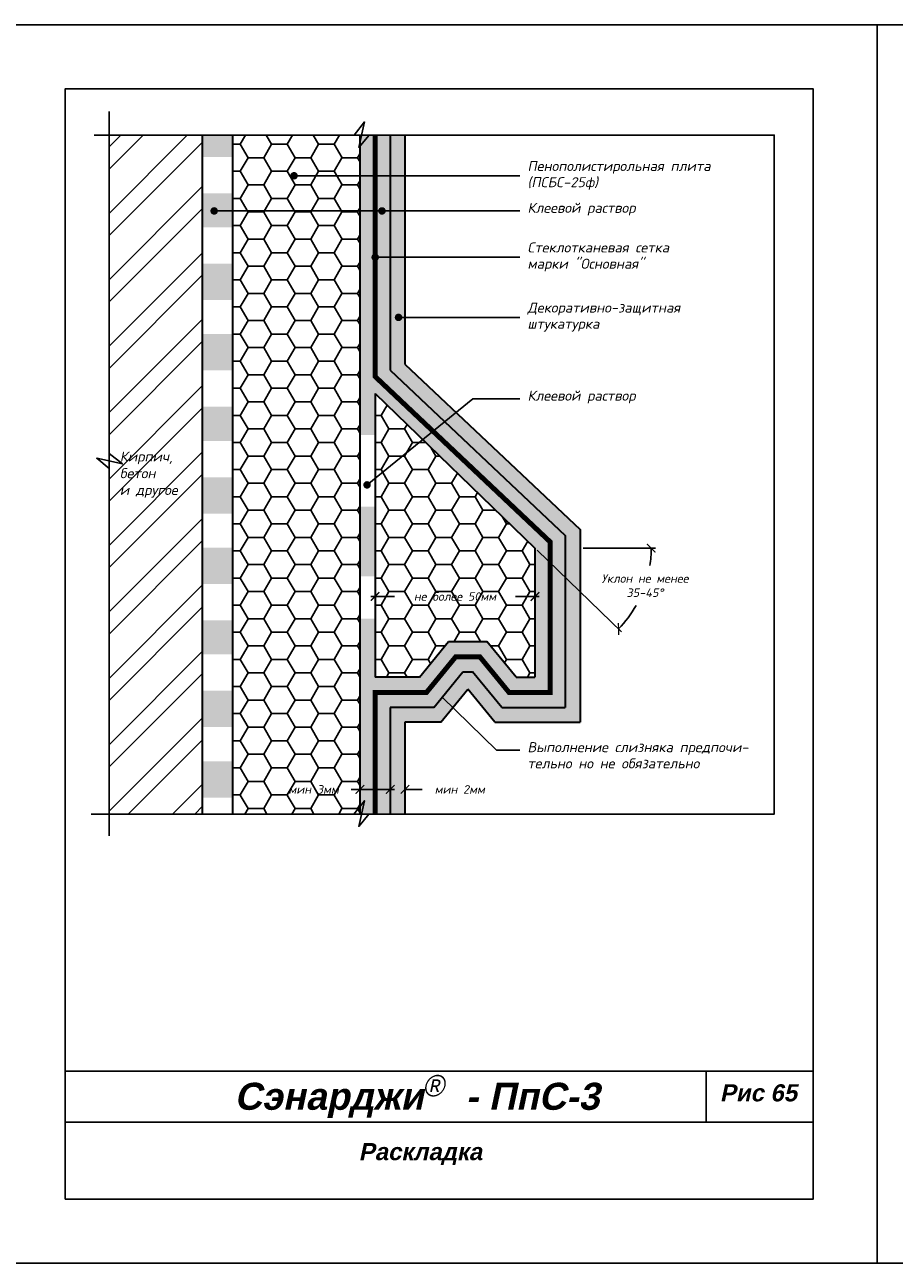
# Model space of a CAD drawing. Header units: inches. Extents: x 47 to 4151, y -1120 to 1902.
# Tile 17 of 93: x 903 to 1106, y -419 to -129. Entities that reach past the tile are written whole.
import ezdxf

# ---------------------------------------------------------------- set-up
doc = ezdxf.new("R2010")
doc.units = ezdxf.units.IN
doc.header["$LTSCALE"] = 10
doc.header["$MEASUREMENT"] = 0
doc.linetypes.add('HIDDEN', pattern=[0.375, 0.25, -0.125])
doc.layers.add('dim', color=160, linetype='Continuous', lineweight=15)
doc.layers.add('Layer1', color=108, linetype='Continuous', lineweight=30)
for name, color, linetype in [('DUBEL', 142, 'Continuous'), ('hatch', 240, 'Continuous'), ('ndp', 242, 'Continuous'), ('ramka', 248, 'Continuous')]:
    doc.layers.add(name, color=color, linetype=linetype)
doc.layers.add('list', color=5, linetype='Continuous', plot=False)
doc.styles.add('ndp', font='ARIALBD.TTF', dxfattribs={"oblique": 12})
doc.styles.add('style2', font='romans.shx', dxfattribs={"oblique": 12})
doc.dimstyles.new('1', dxfattribs={"dimtxt": 2, "dimasz": 2, "dimexe": 1, "dimexo": 0.7, "dimgap": 2, "dimtad": 0, "dimtih": 1, "dimtoh": 1, "dimdec": 4, "dimzin": 0, "dimdsep": 46, "dimtxsty": 'style2', "dimblk": 'ARCHTICK', "dimcen": 1.5, "dimdle": 1, "dimadec": 0, "dimazin": 0, "dimtfac": 1, "dimtdec": 4, "dimtofl": 0, "dimtmove": 0, "dimatfit": 2, "dimldrblk": 'DOTSMALL', "dimfxl": 1, "dimtolj": 1, "dimtzin": 0, "dimarcsym": 0})
pattern_1 = [(0, (883.61213, 192.43293), (0.25, 0.5), [0, -0.5])]

# ---------------------------------------------------------------- blocks, each defined once
blk = doc.blocks.new('_ArchTick')
at = {"layer": 'DUBEL', "color": 0, "const_width": 0.15}
blk.add_lwpolyline([(-0.5, -0.5), (0.5, 0.5)], dxfattribs=at)
blk = doc.blocks.new('*D126')
at = {"layer": 'Defpoints', "color": 0}
for p in [(988.38, -306.12), (991.84, -306), (991.84, -307.87)]:
    blk.add_point(p, dxfattribs=at)
at = {"layer": 'dim', "color": 0, "lineweight": -2}
for p, q in [((988.38, -306.82), (988.38, -308.87)), ((991.84, -306.7), (991.84, -308.87)), ((988.38, -307.87), (986.38, -307.87)), ((991.84, -307.87), (995.84, -307.87))]:
    blk.add_line(p, q, dxfattribs=at)
at = {"layer": 'dim', "color": 0, "lineweight": -2, "xscale": 2, "yscale": 2, "zscale": 2}
blk.add_blockref('_ArchTick', (988.38, -307.87), dxfattribs=at)
at = {"layer": 'dim', "color": 0, "lineweight": -2, "xscale": 2, "yscale": 2, "zscale": 2, "rotation": 180}
blk.add_blockref('_ArchTick', (991.84, -307.87), dxfattribs=at)
at = {"layer": 'dim', "color": 0, "insert": (1004.66, -307.87), "char_height": 2, "attachment_point": 5, "style": 'style2'}
blk.add_mtext('\\A1;{\\fRomanS|b0|i0|c204|p2;мин 2мм}', dxfattribs=at)
blk = doc.blocks.new('_DotSmall')
at = {"layer": 'DUBEL', "color": 0, "const_width": 0.5}
blk.add_lwpolyline([(-0.0625, 0, 1), (0.0625, 0, 1)], format="xyb", close=True, dxfattribs=at)
blk = doc.blocks.new('*D127')
at = {"layer": 'Defpoints', "color": 0}
for p in [(981.28, -306.7), (988.38, -306.12), (981.28, -307.87)]:
    blk.add_point(p, dxfattribs=at)
at = {"layer": 'dim', "color": 0, "lineweight": -2}
for p, q in [((981.28, -307.4), (981.28, -308.87)), ((988.38, -306.82), (988.38, -308.87)), ((981.28, -307.87), (979.28, -307.87)), ((989.38, -307.87), (981.28, -307.87))]:
    blk.add_line(p, q, dxfattribs=at)
at = {"layer": 'dim', "color": 0, "lineweight": -2, "xscale": 2, "yscale": 2, "zscale": 2, "rotation": 180}
blk.add_blockref('_ArchTick', (981.28, -307.87), dxfattribs=at)
at = {"layer": 'dim', "color": 0, "lineweight": -2, "xscale": 2, "yscale": 2, "zscale": 2}
blk.add_blockref('_ArchTick', (988.38, -307.87), dxfattribs=at)
at = {"layer": 'dim', "color": 0, "insert": (970.46, -307.87), "char_height": 2, "attachment_point": 5, "style": 'style2'}
blk.add_mtext('\\A1;{\\fRomanS|b0|i0|c204|p2;мин 3мм}', dxfattribs=at)
blk = doc.blocks.new('*D128')
at = {"layer": 'Defpoints', "color": 0}
for p in [(984.83, -259.09), (1022.27, -261.34), (1022.27, -262.69)]:
    blk.add_point(p, dxfattribs=at)
at = {"layer": 'dim', "color": 0, "lineweight": -2}
for p, q in [((984.83, -259.79), (984.83, -263.69)), ((983.83, -262.69), (989.42, -262.69)), ((1023.27, -262.69), (1017.68, -262.69)), ((1022.27, -262.04), (1022.27, -263.69))]:
    blk.add_line(p, q, dxfattribs=at)
at = {"layer": 'dim', "color": 0, "lineweight": -2, "xscale": 2, "yscale": 2, "zscale": 2, "rotation": 180}
blk.add_blockref('_ArchTick', (984.83, -262.69), dxfattribs=at)
at = {"layer": 'dim', "color": 0, "lineweight": -2, "xscale": 2, "yscale": 2, "zscale": 2}
blk.add_blockref('_ArchTick', (1022.27, -262.69), dxfattribs=at)
at = {"layer": 'dim', "color": 0, "insert": (1003.55, -262.69), "char_height": 2, "attachment_point": 5, "style": 'style2'}
blk.add_mtext('\\A1;{\\fRomanS|b0|i0|c204|p2;не более 50мм}', dxfattribs=at)
blk = doc.blocks.new('*D129')
at = {"layer": 'Defpoints', "color": 0}
for p in [(984.83, -215.19), (1022.27, -251.38), (1022.27, -251.38), (1032.82, -251.38), (1045.98, -264.72)]:
    blk.add_point(p, dxfattribs=at)
at = {"layer": 'dim', "color": 0, "lineweight": -2}
for p, q in [((1022.77, -251.87), (1042.54, -270.99)), ((1033.52, -251.38), (1050.47, -251.38))]:
    blk.add_line(p, q, dxfattribs=at)
for start, end in [(351.3768, 0), (315.9662, 330.4158)]:
    blk.add_arc((1022.27, -251.38), 27.2, start, end, dxfattribs=at)
at = {"layer": 'dim', "color": 0, "lineweight": -2, "xscale": 2, "yscale": 2, "zscale": 2}
for p, rotation in [((1049.47, -251.38), 90.00000000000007), ((1041.82, -270.29), 225.9661649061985)]:
    blk.add_blockref('_ArchTick', p, dxfattribs=dict(at, rotation=rotation))
at = {"layer": 'dim', "color": 0, "insert": (1048.02, -260.14), "char_height": 2, "attachment_point": 5, "style": 'style2'}
blk.add_mtext('\\A1;{\\fRomanS|b0|i0|c204|p2;Уклон не менее\\P35-45}°', dxfattribs=at)

msp = doc.modelspace()

# ---------------------------------------------------------------- hatches: boundary and pattern name
at = {"layer": 'hatch'}
h = msp.add_hatch(dxfattribs=at)
h.set_pattern_fill('ANSI32', color=256, scale=29.327494, style=0)
h.set_pattern_definition([(45, (883.612, 192.433), (-7.77663, 7.77663), []), (45, (888.797, 192.433), (-7.77663, 7.77663), [])])
h.paths.add_polyline_path([(944.470792, -196.028789), (944.470792, -179.224386), (944.470792, -162.419982), (944.470792, -154.668795), (922.572839, -154.668795), (922.572839, -313.659614), (944.470792, -313.659614), (944.470792, -296.855211), (944.470792, -280.050807), (944.470792, -263.246404), (944.470792, -246.442), (944.470792, -229.637597), (944.470792, -212.833193)])
h.paths.add_polyline_path([(924.666799, -240.169299), (941.704676, -240.418649), (942.452727, -236.89935), (925.414849, -236.65)], flags=24)
h.paths.add_polyline_path([(924.833032, -235.471093), (937.066787, -235.720444), (937.814837, -232.201144), (925.581082, -231.951794)], flags=24)
h.paths.add_polyline_path([(924.429724, -232.490979), (938.953816, -232.823446), (939.951216, -228.131047), (925.427124, -227.79858)], flags=24)
h = msp.add_hatch(dxfattribs=at)
h.set_pattern_fill('DOTS', color=256, scale=8, style=0)
h.set_pattern_definition(pattern_1)
h.paths.add_polyline_path([(951.569392, -301.275987), (944.470792, -301.275987), (944.470792, -309.776891), (951.569392, -309.776891)])
h.paths.add_polyline_path([(951.569392, -284.774232), (944.470792, -284.774232), (944.470792, -293.275135), (951.569392, -293.275135)])
h.paths.add_polyline_path([(951.569392, -268.272477), (944.470792, -268.272477), (944.470792, -276.273329), (951.569392, -276.273329)])
h.paths.add_polyline_path([(951.569392, -251.27067), (944.470792, -251.27067), (944.470792, -259.771573), (951.569392, -259.771573)])
h.paths.add_polyline_path([(951.569392, -234.768915), (944.470792, -234.768915), (944.470792, -243.269818), (951.569392, -243.269818)])
h.paths.add_polyline_path([(951.569392, -218.267159), (944.470792, -218.267159), (944.470792, -226.268011), (951.569392, -226.268011)])
h.paths.add_polyline_path([(951.569392, -201.265353), (944.470792, -201.265353), (944.470792, -209.766256), (951.569392, -209.766256)])
h.paths.add_polyline_path([(951.569392, -184.763597), (944.470792, -184.763597), (944.470792, -193.264501), (951.569392, -193.264501)])
h.paths.add_polyline_path([(951.569392, -172.411835), (947.616352, -172.411835, -1), (946.736527, -172.411835, -1), (947.616352, -172.411835), (951.569392, -172.411835), (951.569392, -168.261842), (944.470792, -168.261842), (944.470792, -176.262694), (951.569392, -176.262694)])
h.paths.add_polyline_path([(951.569392, -154.668795), (944.470792, -154.668795), (944.470792, -159.760939), (951.569392, -159.760939)])
h = msp.add_hatch(dxfattribs=at)
h.set_pattern_fill('HONEY', color=256, scale=29.327494, style=0)
h.set_pattern_definition([(0, (883.612, 192.433), (5.498905, 3.174794), [3.66594, -7.331874]), (120, (883.612, 192.433), (-5.498905, 3.174794), [3.66594, -7.331874]), (60, (883.612, 192.433), (1e-08, 6.349589), [-7.331874, 3.66594])])
h.paths.add_polyline_path([(981.281809, -212.644576), (981.281809, -154.668795), (951.569392, -154.668795), (951.569392, -313.659614), (981.281809, -313.659614), (981.281809, -281.607177)])
h.paths.add_polyline_path([(1022.265351, -251.38201), (984.83111, -215.189438), (984.83111, -281.607177), (995.199932, -281.607177), (1002.032511, -273.266026), (1011.035373, -273.266026), (1017.867952, -281.607177), (1022.265351, -281.607177)])
h.paths.add_polyline_path([(964.142568, -306.358005), (978.781809, -306.358005), (978.781809, -309.376402), (964.142568, -309.376402)], flags=24)
h.paths.add_polyline_path([(990.919148, -261.185056), (1016.177312, -261.185056), (1016.177312, -264.203453), (990.919148, -264.203453)], flags=24)
h = msp.add_hatch(dxfattribs=at)
h.set_pattern_fill('DOTS', color=256, scale=8, style=0)
h.set_pattern_definition(pattern_1)
h.paths.add_polyline_path([(984.83111, -154.668795), (981.281809, -154.668795), (981.281809, -208.039974), (984.83111, -208.039974)])
h.paths.add_polyline_path([(988.38041, -154.668795), (984.83111, -154.668795), (984.83111, -211.174407), (1025.814651, -249.911842), (1025.814651, -285.156478), (1016.18726, -285.156478), (1009.354681, -276.815327), (1003.713202, -276.815327), (996.880623, -285.156478), (984.83111, -285.156478), (984.83111, -313.659614), (988.38041, -313.659614), (988.38041, -288.705778), (998.561315, -288.705778), (1005.393894, -280.364627), (1007.67399, -280.364627), (1014.506569, -288.705778), (1029.363952, -288.705778), (1029.363952, -248.441674), (988.38041, -209.704239)])
h.paths.add_polyline_path([(1025.814651, -249.911842), (984.83111, -211.174407), (984.83111, -215.189438), (1022.265351, -251.38201), (1022.265351, -281.607177), (1017.867952, -281.607177), (1011.035373, -273.266026), (1002.032511, -273.266026), (995.199932, -281.607177), (985.092287, -281.607177), (985.092287, -284.716653), (981.281809, -284.716653), (981.281809, -313.659614), (984.83111, -313.659614), (984.83111, -285.156478), (996.880623, -285.156478), (1003.713202, -276.815327), (1009.354681, -276.815327), (1016.18726, -285.156478), (1025.814651, -285.156478)])
h = msp.add_hatch(dxfattribs=at)
h.set_pattern_fill('AR-CONC', color=256, scale=0.293275, style=0)
h.set_pattern_definition([(50, (883.6121, 192.433), (2.1035444, -0.1840363), [0.219956, -2.419518]), (355, (883.6121, 192.433), (-0.406923, 2.205991), [0.175965, -1.935615]), (100.4514, (883.7874, 192.4176), (1.696623, 2.0219534), [0.186934, -2.056274]), (46.1842, (883.612, 193.0195), (3.12995, -0.485426), [0.329934, -3.629277]), (96.6356, (883.873, 192.979), (2.741131, 2.856844), [0.280401, -3.08441]), (351.1842, (883.612, 193.0195), (2.74113, 2.856846), [0.263947, -2.903422]), (21, (883.9054, 192.8728), (1.750579, -1.1807803), [0.219956, -2.419518]), (326, (883.9054, 192.8728), (0.713583, 2.126683), [0.175965, -1.935615]), (71.4514, (884.0513, 192.7744), (2.4641624, 0.945901), [0.186934, -2.056274]), (37.5, (883.6121, 192.4329), (0.0356618, 0.9762943), [0, -1.9121526, 0, -1.964942, 0, -1.9429465]), (7.5, (883.6121, 192.4329), (0.771517, 1.1567107), [0, -1.1203103, 0, -1.8681614, 0, -0.7405192]), (327.5, (882.9581, 192.4329), (1.5655674, -0.0661478), [0, -0.7331874, 0, -2.2875445, 0, -3.0353956]), (317.5, (882.6648, 192.4329), (1.710339, 0.293583), [0, -0.9531436, 0, -1.519164, 0, -2.155571])])
h.paths.add_polyline_path([(988.38041, -313.659614), (991.835865, -313.659614), (991.835865, -292.161233), (1000.197568, -292.161233), (1003.041561, -288.689311), (1000.562352, -286.26293), (998.561315, -288.705778), (988.38041, -288.705778)])
h.paths.add_polyline_path([(1006.533942, -284.425845), (1012.870315, -292.161233), (1032.819407, -292.161233), (1032.819407, -247.010377), (1003.79444, -219.576127), (1001.126947, -221.7522), (1029.363952, -248.441674), (1029.363952, -288.705778), (1014.506569, -288.705778), (1007.67399, -280.364627), (1005.393894, -280.364627), (1000.562352, -286.26293), (1003.041561, -288.689311)])
h.paths.add_polyline_path([(1001.126947, -221.7522), (1003.79444, -219.576127), (991.835865, -208.272943), (991.835865, -197.341671), (990.773745, -197.341671, -1), (989.89392, -197.341671, -1), (990.773745, -197.341671), (991.835865, -197.341671), (991.835865, -183.26906), (988.38041, -183.26906), (988.38041, -209.704239)])
h.paths.add_polyline_path([(991.835865, -172.411835), (988.38041, -172.411835), (988.38041, -183.26906), (991.835865, -183.26906)])
h.paths.add_polyline_path([(991.835865, -164.18005), (988.38041, -164.18005), (988.38041, -172.411835), (991.835865, -172.411835)])
h.paths.add_polyline_path([(991.835865, -154.668795), (988.38041, -154.668795), (988.38041, -164.18005), (991.835865, -164.18005)])
h = msp.add_hatch(dxfattribs=at)
h.set_pattern_fill('DOTS', color=256, scale=8, style=0)
h.set_pattern_definition(pattern_1)
h.paths.add_polyline_path([(984.83111, -208.039974), (981.281809, -208.039974), (981.281809, -212.644576), (981.281809, -224.844378), (984.83111, -224.844378)])
h.paths.add_polyline_path([(984.83111, -241.648782), (981.281809, -241.648782), (981.281809, -258.000809), (984.83111, -258.000809)])
h.paths.add_polyline_path([(984.83111, -274.805213), (981.281809, -274.805213), (981.281809, -281.607177), (981.281809, -284.716653), (985.092287, -284.716653), (985.092287, -281.607177), (984.83111, -281.607177)])
h.paths.add_polyline_path([(984.83111, -267.91225), (981.281809, -267.91225), (981.281809, -274.805213), (984.83111, -274.805213)])

# ---------------------------------------------------------------- linework, layer by layer
at = {"layer": 'DUBEL', "linetype": 'HIDDEN', "const_width": 1.17}
msp.add_lwpolyline([(984.83111, -154.668795), (984.83111, -211.174407), (1025.814651, -249.911842), (1025.814651, -285.156478), (1016.18726, -285.156478), (1009.354681, -276.815327), (1003.713202, -276.815327), (996.880623, -285.156478), (984.83111, -285.156478), (984.83111, -313.659614)], dxfattribs=at)
at = {"layer": 'hatch'}
for points in [[(922.572839, -149.118375), (922.572839, -229.193062), (925.687513, -231.647795), (919.6865, -230.335633), (922.572839, -232.707615), (922.572839, -318.737392)], [(919.101575, -154.668795), (979.92882, -154.668795), (982.383553, -151.554121), (981.071391, -157.555133), (983.443373, -154.668795), (1014.471541, -154.668795)], [(918.394933, -313.659614), (979.871441, -313.659614), (982.326174, -310.544941), (981.014012, -316.545953), (983.385994, -313.659614), (1016.097443, -313.659614)]]:
    msp.add_lwpolyline(points, dxfattribs=at)
at = {"layer": 'Layer1'}
for p, q in [((944.470792, -313.659614), (944.470792, -154.668795)), ((951.569392, -313.659614), (951.569392, -154.668795)), ((981.281809, -154.668795), (981.281809, -212.644576)), ((988.38041, -154.668795), (988.38041, -209.704239)), ((991.835865, -154.668795), (991.835865, -208.272943)), ((991.835865, -208.272943), (1032.819407, -247.010377)), ((988.38041, -209.704239), (1029.363952, -248.441674)), ((981.281809, -212.644576), (981.281809, -281.607177)), ((984.83111, -215.189438), (1022.265351, -251.38201)), ((984.83111, -215.189438), (984.83111, -281.607177)), ((1029.363952, -248.441674), (1029.363952, -288.705778)), ((1032.819407, -247.010377), (1032.819407, -292.161233)), ((1022.265351, -251.38201), (1022.265351, -281.607177)), ((995.199932, -281.607177), (1002.032511, -273.266026)), ((1002.032511, -273.266026), (1011.035373, -273.266026)), ((1017.867952, -281.607177), (1011.035373, -273.266026)), ((998.561315, -288.705778), (1005.393894, -280.364627)), ((1005.393894, -280.364627), (1007.67399, -280.364627)), ((1014.506569, -288.705778), (1007.67399, -280.364627)), ((981.281809, -281.607177), (981.281809, -313.659614)), ((995.199932, -281.607177), (984.83111, -281.607177)), ((1017.867952, -281.607177), (1022.265351, -281.607177)), ((1000.197568, -292.161233), (1006.533942, -284.425845)), ((1012.870315, -292.161233), (1006.533942, -284.425845)), ((998.561315, -288.705778), (988.38041, -288.705778)), ((988.38041, -288.705778), (988.38041, -313.659614)), ((1014.506569, -288.705778), (1029.363952, -288.705778)), ((1000.197568, -292.161233), (991.835865, -292.161233)), ((991.835865, -292.161233), (991.835865, -313.659614)), ((1012.870315, -292.161233), (1032.819407, -292.161233))]:
    msp.add_line(p, q, dxfattribs=at)
at = {"layer": 'list'}
for points in [[(892.340123, -418.822072), (1102.340123, -418.822072), (1102.340123, -128.822072), (892.340123, -128.822072)], [(1102.340123, -418.822072), (1312.340123, -418.822072), (1312.340123, -128.822072), (1102.340123, -128.822072)], [(922.572839, -154.668795), (1078.263187, -154.668795), (1078.263187, -313.659614), (922.572839, -313.659614)]]:
    msp.add_lwpolyline(points, close=True, dxfattribs=at)
at = {"layer": 'ndp'}
for p, q in [((965.868554, -164.18005), (1018.75861, -164.18005)), ((947.17644, -172.411835), (1018.75861, -172.411835)), ((984.87102, -183.26906), (1018.75861, -183.26906)), ((990.333832, -197.341671), (1018.75861, -197.341671)), ((1007.701431, -216.388904), (982.964391, -236.56875)), ((1007.701431, -216.388904), (1018.75861, -216.388904)), ((1013.273323, -298.70305), (1000.562352, -286.26293)), ((1013.273323, -298.70305), (1018.75861, -298.70305))]:
    msp.add_line(p, q, dxfattribs=at)
at = {"layer": 'ndp', "const_width": 0.879825}
for points in [[(965.428642, -164.18005, -1), (966.308467, -164.18005, -1)], [(946.736527, -172.411835, -1), (947.616352, -172.411835, -1)], [(986.013191, -172.411835, -1), (986.893016, -172.411835, -1)], [(984.431107, -183.26906, -1), (985.310932, -183.26906, -1)], [(989.89392, -197.341671, -1), (990.773745, -197.341671, -1)], [(982.524479, -236.56875, -1), (983.404303, -236.56875, -1)]]:
    msp.add_lwpolyline(points, format="xyb", close=True, dxfattribs=at)
at = {"layer": 'ramka'}
for p, q in [((1087.340123, -373.822072), (912.340123, -373.822072)), ((1062.340123, -373.822072), (1062.340123, -385.822072)), ((1087.340123, -385.822072), (912.340123, -385.822072))]:
    msp.add_line(p, q, dxfattribs=at)
msp.add_lwpolyline([(912.340123, -403.822072), (1087.340123, -403.822072), (1087.340123, -143.822072), (912.340123, -143.822072)], close=True, dxfattribs=at)

# ---------------------------------------------------------------- texts
at = {"layer": 'ndp', "oblique": 12}
for s, height, style, p in [('Пенополистирольная плита', 2.34619952, 'style2', (1020.511443, -163.056045)), ('(ПСБС-25ф)', 2.3461995, 'style2', (1020.511443, -166.854654)), ('Клеевой раствор', 2.34619952, 'style2', (1020.511443, -172.862951)), ('Стеклотканевая сетка', 2.34619952, 'style2', (1020.511443, -182.145055)), ('марки "Основная"', 2.34619952, 'style2', (1020.511443, -185.943663)), ('Декоративно-защитная', 2.34619952, 'style2', (1020.511443, -196.217665)), ('штукатурка', 2.3461995, 'style2', (1020.511443, -200.016274)), ('Клеевой раствор', 2.34619952, 'style2', (1020.511443, -216.84002)), ('Кирпич,', 2.3461995, 'style2', (925.097362, -231.093079)), ('бетон', 2.3461995, 'style2', (925.097362, -235.009219)), ('и другое', 2.3461995, 'style2', (925.097362, -238.925358)), ('Выполнение слизняка предпочи-', 2.34619952, 'style2', (1020.511443, -299.154166)), ('тельно но не обязательно', 2.34619952, 'style2', (1020.511443, -302.952775)), ('Сэнарджи    - ПпС-3', 6.33260053, 'ndp', (951.916793, -382.897735)), ('Рис 65', 4, 'ndp', (1065.543503, -380.920021)), ('Раскладка', 4, 'ndp', (981.011846, -394.68848))]:
    msp.add_text(s, height=height, dxfattribs=dict(at, style=style)).set_placement(p)
at = {"layer": 'ndp', "insert": (995.979596, -374.75865), "char_height": 5, "attachment_point": 1, "style": 'style2'}
msp.add_mtext('{\\fCentury Gothic|b0|i0|c204|p32;®}', dxfattribs=at)

# ---------------------------------------------------------------- dimensions: what is measured, and where the dimension line sits
at = {"layer": 'dim'}
dim = msp.add_angular_dim_2l(base=(1045.975934, -264.718198), line1=((984.83111, -215.189438), (1022.265351, -251.38201)), line2=((1022.265351, -251.38201), (1032.819407, -251.38201)), text='{\\fRomanS|b0|i0|c204|p2;Уклон не менее\\P35-45}°', dimstyle='1', dxfattribs=at)
dim.commit()
dim.dimension.update_dxf_attribs({"geometry": '*D129', "text_midpoint": (1048.021924, -260.136702), "dimtype": 162})
for base, p1, p2, text, picture, middle in [((1022.265351, -262.694254), (984.83111, -259.093165), (1022.265351, -261.343844), '{\\fRomanS|b0|i0|c204|p2;не более 50мм}', '*D128', (1003.54823, -262.694254)), ((981.281809, -307.867203), (988.38041, -306.115108), (981.281809, -306.698505), '{\\fRomanS|b0|i0|c204|p2;мин 3мм}', '*D127', (970.462189, -307.867203)), ((991.835865, -307.867203), (988.38041, -306.115108), (991.835865, -305.998301), '{\\fRomanS|b0|i0|c204|p2;мин 2мм}', '*D126', (1004.655486, -307.867203))]:
    dim = msp.add_linear_dim(base=base, p1=p1, p2=p2, text=text, dimstyle='1', dxfattribs=at)
    dim.commit()
    dim.dimension.update_dxf_attribs({"geometry": picture, "text_midpoint": middle})

doc.saveas('drawing.dxf')
